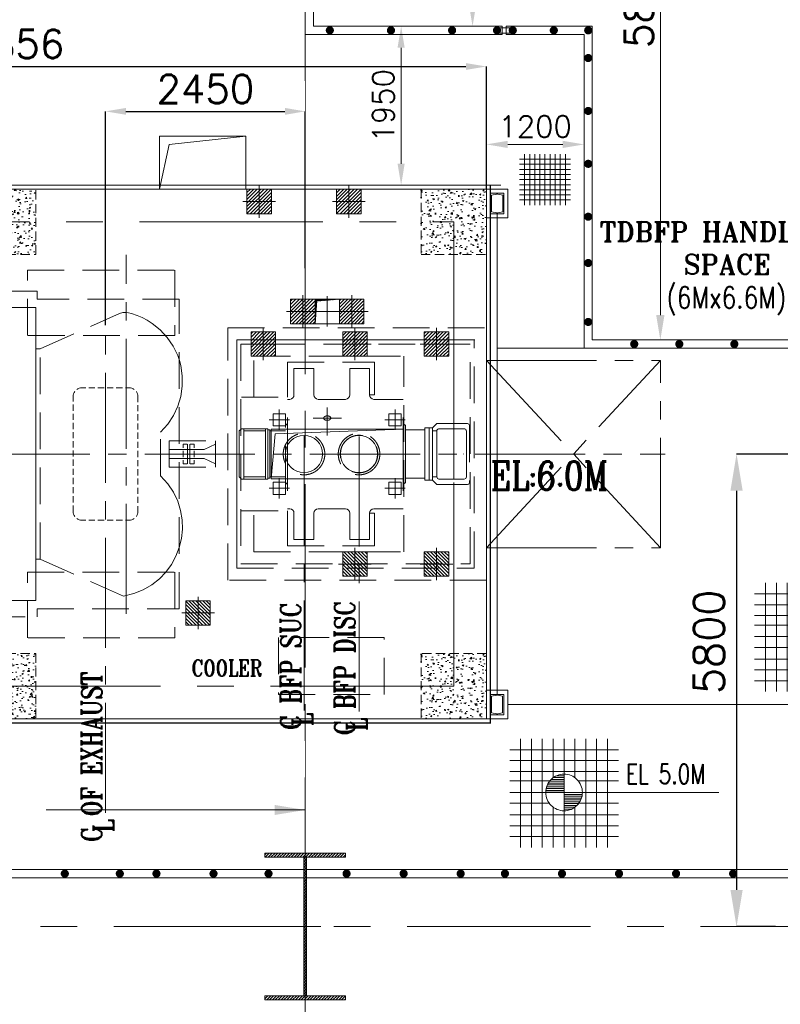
# Model space of a CAD drawing. Header units: inches. Extents: x 0 to 1545919, y -165762 to 23143738.
# Tile 109 of 131: x 106287 to 115619, y 168183 to 180268. Entities that reach past the tile are written whole.
import ezdxf

# ---------------------------------------------------------------- set-up
doc = ezdxf.new("R2010")
doc.units = ezdxf.units.IN
doc.header["$LTSCALE"] = 1800
doc.header["$MEASUREMENT"] = 0
for name, pattern in [('CENTER', [2, 1.25, -0.25, 0.25, -0.25]), ('CENTER2', [1.125, 0.75, -0.125, 0.125, -0.125]), ('HIDDEN', [0.375, 0.25, -0.125]), ('HIDDEN2', [0.1875, 0.125, -0.0625])]:
    doc.linetypes.add(name, pattern=pattern)
doc.layers.get('0').update_dxf_attribs({"color": 253, "lineweight": 5})
for name, color, linetype, lineweight in [('CEN', 8, 'CENTER', 18), ('COL', 1, 'Continuous', 18), ('CONCRETE', 145, 'Continuous', 18), ('DIM', 4, 'Continuous', 18), ('EP', 40, 'Continuous', 18), ('EQUIP', 8, 'HIDDEN', 9), ('GRID', 251, 'CENTER', 18), ('HATCH-1', 252, 'Continuous', 9), ('OPENING', 40, 'Continuous', 18), ('PIPE', 160, 'Continuous', 18), ('STEEL', 231, 'Continuous', 18), ('TEXT', 3, 'Continuous', 18)]:
    doc.layers.add(name, color=color, linetype=linetype, lineweight=lineweight)
doc.layers.add('HIDDEN', color=230, linetype='Continuous', lineweight=18, plot=False)
doc.layers.add('TDBFP_EP', color=40, linetype='Continuous', lineweight=18, plot=False)
doc.styles.add('ROMANC', font='ROMANC.SHX')
doc.styles.add('ROMANS', font='romans.shx')
doc.styles.add('ROMANT', font='romant')
doc.styles.get("Standard").update_dxf_attribs({"font": 'arial.ttf'})
doc.dimstyles.new('MAIN', dxfattribs={"dimtxt": 350, "dimasz": 250, "dimexe": 20, "dimexo": 20, "dimgap": 100, "dimtad": 1, "dimdec": 0, "dimzin": 0, "dimdsep": 46, "dimtxsty": 'ROMANS', "dimcen": 0.09, "dimclrd": 256, "dimclre": 9, "dimclrt": 256, "dimadec": 0, "dimazin": 0, "dimtfac": 1, "dimtdec": 0, "dimtofl": 0, "dimtmove": 0, "dimatfit": 3, "dimfxl": 0.18, "dimtolj": 1, "dimtzin": 0, "dimarcsym": 0})
doc.dimstyles.new('USER175', dxfattribs={"dimscale": 175, "dimtxt": 2, "dimasz": 1.75, "dimexe": 0, "dimexo": 0, "dimgap": 0.5, "dimtad": 1, "dimdec": 0, "dimzin": 0, "dimdsep": 46, "dimtxsty": 'ROMANS', "dimcen": 0, "dimclrd": 4, "dimclre": 4, "dimclrt": 4, "dimadec": 0, "dimazin": 0, "dimtfac": 0.09, "dimtdec": 0, "dimtix": 1, "dimtofl": 0, "dimtmove": 0, "dimatfit": 3, "dimfxl": 1, "dimtolj": 1, "dimtzin": 0, "dimarcsym": 0})
doc.dimstyles.new('User300', dxfattribs={"dimscale": 300, "dimtxt": 1.25, "dimasz": 1.5, "dimexe": 0, "dimexo": 0, "dimgap": 0.5, "dimtad": 1, "dimdec": 0, "dimzin": 0, "dimdsep": 46, "dimtxsty": 'ROMANS', "dimcen": 0, "dimclrd": 4, "dimclre": 4, "dimclrt": 4, "dimadec": 0, "dimazin": 0, "dimtfac": 0.09, "dimtdec": 0, "dimtix": 1, "dimtofl": 0, "dimtmove": 0, "dimatfit": 3, "dimfxl": 1, "dimtolj": 1, "dimtzin": 0, "dimarcsym": 0})
pattern_1 = [(50, (-223506.49, -154026.3), (179.315046, -15.68803), [18.75, -206.25]), (355, (-223506.49, -154026.3), (-34.68783, 188.04803), [15, -165]), (100.451444, (-223491.54, -154027.61), (144.62721, 172.36), [15.93505, -175.28553]), (46.1842, (-223506.49, -153976.3), (266.81033, -41.37982), [28.125, -309.375]), (96.63564, (-223484.25, -153979.75), (233.66549, 243.52965), [23.90259, -262.92844]), (351.18416, (-223506.5, -153976.3), (233.6655, 243.52965), [22.5, -247.5]), (21, (-223481.49, -153988.8), (149.22676, -100.65472), [18.75, -206.25]), (326, (-223481.49, -153988.8), (60.82883, 181.28751), [15, -165]), (71.451445, (-223469.05, -153997.2), (210.05559, 80.63279), [15.93505, -175.28553]), (37.5, (-223506.49, -154026.304), (3.039964, 83.223463), [0, -163, 0, -167.5, 0, -165.625]), (7.5, (-223506.49, -154026.3), (65.767384, 98.602928), [0, -95.5, 0, -159.25, 0, -63.125]), (327.5, (-223562.24, -154026.304), (133.455609, -5.638718), [0, -62.5, 0, -195, 0, -258.75]), (317.5, (-223587.24, -154026.3), (145.79654, 25.026246), [0, -81.25, 0, -129.5, 0, -183.75])]

# ---------------------------------------------------------------- blocks, each defined once
blk = doc.blocks.new('B-ROW COLUMN')
at = {"layer": 'COL'}
h = blk.add_hatch(dxfattribs=at)
h.set_pattern_fill('ANSI31', color=256, scale=200, style=0)
h.set_pattern_definition([(45, (155648.048, 63141.767), (-17.67767, 17.67767), [])])
h.paths.add_polyline_path([(171095, 85178), (172085, 85178), (172085, 85128), (171095, 85128)])
h.paths.add_polyline_path([(171574, 86878), (171606, 86878), (171606, 85178), (171574, 85178)])
h.paths.add_polyline_path([(171095, 86928), (172085, 86928), (172085, 86878), (171095, 86878)])
blk.add_line((171590, 85128), (171590, 86928))
at = {"layer": 'CEN'}
for p, q in [((171590, 85128), (171590, 86928)), ((171399, 86028), (171782, 86028))]:
    blk.add_line(p, q, dxfattribs=at)
at = {"layer": 'COL'}
for points in [[(171095, 86928), (172085, 86928), (172085, 86878), (171095, 86878)], [(171574, 86878), (171606, 86878), (171606, 85178), (171574, 85178)], [(171095, 85178), (172085, 85178), (172085, 85128), (171095, 85128)]]:
    blk.add_lwpolyline(points, close=True, dxfattribs=at)
blk = doc.blocks.new('*D740')
at = {"layer": 'DIM', "color": 4, "lineweight": -2, "transparency": 16777216}
for p, q in [((115874, 174937), (115082, 174937)), ((115082, 174487), (115082, 169587)), ((115561, 169137), (115082, 169137))]:
    blk.add_line(p, q, dxfattribs=at)
at = {"layer": 'DIM', "color": 4, "transparency": 16777216}
for points in [[(115007, 174487), (115157, 174487), (115082, 174937)], [(115007, 169587), (115157, 169587), (115082, 169137)]]:
    blk.add_solid(points, dxfattribs=at)
at = {"layer": 'DIM', "color": 4, "transparency": 16777216, "insert": (114744, 172632), "char_height": 375, "attachment_point": 5, "rotation": 90, "style": 'ROMANS'}
blk.add_mtext('\\A1;5800', dxfattribs=at)
blk = doc.blocks.new('mcb')
at = {"layer": 'STEEL'}
for p, q in [((-253835, 48828), (-253835, 48578)), ((-253835, 48828), (-253753, 48828)), ((-253753, 48828), (-253758, 48818)), ((-253671, 48828), (-253753, 48828)), ((-253753, 48828), (-253748, 48818)), ((-253671, 48828), (-253671, 48578)), ((-253758, 48818), (-253821, 48805)), ((-253821, 48805), (-253821, 48601)), ((-253748, 48818), (-253685, 48805)), ((-253685, 48805), (-253685, 48601)), ((-253758, 48588), (-253821, 48601)), ((-253753, 48578), (-253758, 48588)), ((-253753, 48578), (-253748, 48588)), ((-253748, 48588), (-253685, 48601)), ((-253835, 48578), (-253753, 48578)), ((-253671, 48578), (-253753, 48578))]:
    blk.add_line(p, q, dxfattribs=at)
blk.add_lwpolyline([(-253885, 48878), (-253621, 48878), (-253621, 48528), (-253885, 48528)], close=True, dxfattribs=at)
blk = doc.blocks.new('LEVEL')
at = {"flags": 128}
for points in [[(-533, 658), (-533, -676)], [(-400, 658), (-400, -676)], [(-267, 658), (-267, -676)], [(-267, 658), (-267, -676)], [(-133, 658), (-133, 181)], [(0, 658), (0, -676)], [(0, 658), (0, -676)], [(133, 658), (133, 181)], [(133, 658), (133, 181)], [(267, 658), (267, -676)], [(400, 658), (400, -676)], [(533, 658), (533, -676)], [(-667, 524), (667, 524)], [(-667, 391), (667, 391)], [(-667, 258), (667, 258)], [(0, 0), (0, 264)], [(-667, 142), (-174, 142)], [(-178, 137), (0, 137)], [(-158, 160), (0, 160)], [(-132, 182), (0, 182)], [(-93, 205), (0, 205)], [(174, 142), (667, 142)], [(-667, 0), (667, 0)], [(-265, 0), (0, 0)], [(-225, 2), (0, 2)], [(-224, 25), (0, 25)], [(-220, 47), (0, 47)], [(-214, 70), (0, 70)], [(-205, 92), (0, 92)], [(-194, 115), (0, 115)], [(1900, 0), (0, 0)], [(0, 0), (0, -261)], [(225, -2), (0, -2)], [(224, -25), (0, -25)], [(220, -47), (0, -47)], [(214, -70), (0, -70)], [(205, -92), (0, -92)], [(194, -115), (0, -115)], [(-667, -133), (-181, -133)], [(-133, -181), (-133, -676)], [(178, -137), (0, -137)], [(158, -160), (0, -160)], [(132, -182), (0, -182)], [(93, -205), (0, -205)], [(133, -181), (133, -676)], [(133, -181), (133, -676)], [(181, -133), (667, -133)], [(-667, -276), (667, -276)], [(-667, -409), (667, -409)], [(-667, -542), (667, -542)]]:
    blk.add_lwpolyline(points, dxfattribs=at)
for points in [[(0, 225, 0.414246), (-225, 0)], [(225, 0, 0.414258), (0, 225)], [(-225, 0, 0.414221), (0, -225)], [(0, -225, 0.414246), (225, 0)]]:
    blk.add_lwpolyline(points, format="xyb", dxfattribs=at)
at = {"flags": 4}
blk.add_attdef('LEVEL', (839, 107), '', height=300, dxfattribs=at)
blk = doc.blocks.new('*D668')
at = {"layer": 'DIM', "color": 4, "lineweight": -2, "transparency": 16777216}
for p, q in [((114869, 95078), (114869, 95628)), ((115132, 95628), (115807, 95628)), ((116070, 95386), (116070, 95628))]:
    blk.add_line(p, q, dxfattribs=at)
at = {"layer": 'DIM', "color": 4, "transparency": 16777216}
for points in [[(115132, 95672), (115132, 95584), (114869, 95628)], [(115807, 95672), (115807, 95584), (116070, 95628)]]:
    blk.add_solid(points, dxfattribs=at)
at = {"layer": 'DIM', "color": 4, "transparency": 16777216, "insert": (115469, 95847), "char_height": 262.5, "attachment_point": 5, "style": 'ROMANS'}
blk.add_mtext('\\A1;1200', dxfattribs=at)
blk = doc.blocks.new('*D663')
at = {"layer": 'DIM', "color": 4, "lineweight": -2, "transparency": 16777216}
for p, q in [((116820, 99028), (117004, 99028)), ((117004, 93534), (117004, 98721)), ((116820, 93228), (117004, 93228))]:
    blk.add_line(p, q, dxfattribs=at)
at = {"layer": 'DIM', "color": 4, "transparency": 16777216}
for points in [[(116953, 98721), (117055, 98721), (117004, 99028)], [(116953, 93534), (117055, 93534), (117004, 93228)]]:
    blk.add_solid(points, dxfattribs=at)
at = {"layer": 'DIM', "color": 4, "transparency": 16777216, "insert": (116742, 97411), "char_height": 350, "attachment_point": 5, "rotation": 90, "style": 'ROMANS'}
blk.add_mtext('\\A1;5800', dxfattribs=at)
blk = doc.blocks.new('*D664')
at = {"layer": 'DIM', "color": 4, "lineweight": -2, "transparency": 16777216}
for p, q in [((114815, 99028), (114700, 99028)), ((114700, 97384), (114700, 98721)), ((114815, 97078), (114700, 97078))]:
    blk.add_line(p, q, dxfattribs=at)
at = {"layer": 'DIM', "color": 4, "transparency": 16777216}
for points in [[(114649, 98721), (114751, 98721), (114700, 99028)], [(114649, 97384), (114751, 97384), (114700, 97078)]]:
    blk.add_solid(points, dxfattribs=at)
at = {"layer": 'DIM', "color": 4, "transparency": 16777216, "insert": (114437, 98053), "char_height": 350, "attachment_point": 5, "rotation": 90, "style": 'ROMANS'}
blk.add_mtext('\\A1;1950', dxfattribs=at)
blk = doc.blocks.new('*D665')
at = {"layer": 'DIM', "color": 4, "lineweight": -2, "transparency": 16777216}
for p, q in [((114005, 97078), (113824, 97078)), ((113824, 95390), (113824, 96815)), ((114005, 95128), (113824, 95128))]:
    blk.add_line(p, q, dxfattribs=at)
at = {"layer": 'DIM', "color": 4, "transparency": 16777216}
for points in [[(113780, 96815), (113867, 96815), (113824, 97078)], [(113780, 95390), (113867, 95390), (113824, 95128)]]:
    blk.add_solid(points, dxfattribs=at)
at = {"layer": 'DIM', "color": 4, "transparency": 16777216, "insert": (113605, 96103), "char_height": 262.5, "attachment_point": 5, "rotation": 90, "style": 'ROMANS'}
blk.add_mtext('\\A1;1950', dxfattribs=at)
blk = doc.blocks.new('A$C23835BA3')
at = {"layer": 'HATCH-1'}
h = blk.add_hatch(dxfattribs=at)
h.set_pattern_fill('AR-CONC', color=256, scale=25, style=0)
h.set_pattern_definition([(50, (-93512.75, -100102.27), (179.31505, -15.68803), [18.75, -206.25]), (355, (-93512.75, -100102.27), (-34.68783, 188.04803), [15, -165]), (100.4514, (-93497.81, -100103.58), (144.62735, 172.35989), [15.93505, -175.28553]), (46.1842, (-93512.75, -100052.27), (266.81026, -41.37975), [28.125, -309.375]), (96.6356, (-93490.52, -100055.72), (233.6657, 243.52947), [23.90257, -262.92825]), (351.1842, (-93512.75, -100052.27), (233.6655, 243.52965), [22.5, -247.5]), (21, (-93487.75, -100064.77), (149.22676, -100.65472), [18.75, -206.25]), (326, (-93487.75, -100064.77), (60.82883, 181.2875), [15, -165]), (71.4514, (-93475.32, -100073.16), (210.05566, 80.63262), [15.93505, -175.28553]), (37.5, (-93512.75, -100102.27), (3.039964, 83.223463), [0, -163, 0, -167.5, 0, -165.625]), (7.5, (-93512.75, -100102.27), (65.767384, 98.60293), [0, -95.5, 0, -159.25, 0, -63.125]), (327.5, (-93568.5, -100102.27), (133.45561, -5.638718), [0, -62.5, 0, -195, 0, -258.75]), (317.5, (-93593.5, -100102.27), (145.79654, 25.02625), [0, -81.25, 0, -129.5, 0, -183.75])])
h.paths.add_polyline_path([(-4928, 3250), (-5728, 3250), (-5728, 2450), (-4928, 2450)])
h = blk.add_hatch(dxfattribs=at)
h.set_pattern_fill('AR-CONC', color=256, scale=25, style=0)
h.set_pattern_definition(pattern_1)
h.paths.add_polyline_path([(-600, 2450), (600, 2450), (600, 3250), (-600, 3250)])
h = blk.add_hatch(dxfattribs=at)
h.set_pattern_fill('AR-CONC', color=256, scale=25, style=0)
h.set_pattern_definition([(50, (-82456.75, -100102.27), (179.31505, -15.68803), [18.75, -206.25]), (355, (-82456.75, -100102.27), (-34.68783, 188.04803), [15, -165]), (100.4514, (-82441.81, -100103.58), (144.62735, 172.35989), [15.93505, -175.28553]), (46.1842, (-82456.75, -100052.27), (266.81026, -41.37975), [28.125, -309.375]), (96.6356, (-82434.52, -100055.72), (233.6657, 243.52947), [23.90257, -262.92825]), (351.1842, (-82456.75, -100052.27), (233.6655, 243.52965), [22.5, -247.5]), (21, (-82431.75, -100064.77), (149.22676, -100.65472), [18.75, -206.25]), (326, (-82431.75, -100064.77), (60.82883, 181.2875), [15, -165]), (71.4514, (-82419.32, -100073.16), (210.05566, 80.63262), [15.93505, -175.28553]), (37.5, (-82456.75, -100102.27), (3.039964, 83.223463), [0, -163, 0, -167.5, 0, -165.625]), (7.5, (-82456.75, -100102.27), (65.767384, 98.60293), [0, -95.5, 0, -159.25, 0, -63.125]), (327.5, (-82512.5, -100102.27), (133.45561, -5.638718), [0, -62.5, 0, -195, 0, -258.75]), (317.5, (-82537.5, -100102.27), (145.79654, 25.02625), [0, -81.25, 0, -129.5, 0, -183.75])])
h.paths.add_polyline_path([(6128, 3250), (5328, 3250), (5328, 2450), (6128, 2450)])
h = blk.add_hatch(dxfattribs=at)
h.set_pattern_fill('AR-CONC', color=256, scale=25, style=0)
h.set_pattern_definition([(50, (-93512.75, -105802.27), (179.31505, -15.68803), [18.75, -206.25]), (355, (-93512.75, -105802.27), (-34.68783, 188.04803), [15, -165]), (100.4514, (-93497.81, -105803.58), (144.62735, 172.35989), [15.93505, -175.28553]), (46.1842, (-93512.75, -105752.27), (266.81026, -41.37975), [28.125, -309.375]), (96.6356, (-93490.52, -105755.72), (233.6657, 243.52947), [23.90257, -262.92825]), (351.1842, (-93512.75, -105752.27), (233.6655, 243.52965), [22.5, -247.5]), (21, (-93487.75, -105764.77), (149.22676, -100.65472), [18.75, -206.25]), (326, (-93487.75, -105764.77), (60.82883, 181.2875), [15, -165]), (71.4514, (-93475.32, -105773.16), (210.05566, 80.63262), [15.93505, -175.28553]), (37.5, (-93512.75, -105802.27), (3.039964, 83.223463), [0, -163, 0, -167.5, 0, -165.625]), (7.5, (-93512.75, -105802.27), (65.767384, 98.60293), [0, -95.5, 0, -159.25, 0, -63.125]), (327.5, (-93568.5, -105802.27), (133.45561, -5.638718), [0, -62.5, 0, -195, 0, -258.75]), (317.5, (-93593.5, -105802.27), (145.79654, 25.02625), [0, -81.25, 0, -129.5, 0, -183.75])])
h.paths.add_polyline_path([(-4928, -2450), (-5728, -2450), (-5728, -3250), (-4928, -3250)])
h = blk.add_hatch(dxfattribs=at)
h.set_pattern_fill('AR-CONC', color=256, scale=25, style=0)
h.set_pattern_definition(pattern_1)
h.paths.add_polyline_path([(-600, -2450), (600, -2450), (600, -3250), (-600, -3250)])
h = blk.add_hatch(dxfattribs=at)
h.set_pattern_fill('AR-CONC', color=256, scale=25, style=0)
h.set_pattern_definition([(50, (-82456.75, -105802.27), (179.31505, -15.68803), [18.75, -206.25]), (355, (-82456.75, -105802.27), (-34.68783, 188.04803), [15, -165]), (100.4514, (-82441.81, -105803.58), (144.62735, 172.35989), [15.93505, -175.28553]), (46.1842, (-82456.75, -105752.27), (266.81026, -41.37975), [28.125, -309.375]), (96.6356, (-82434.52, -105755.72), (233.6657, 243.52947), [23.90257, -262.92825]), (351.1842, (-82456.75, -105752.27), (233.6655, 243.52965), [22.5, -247.5]), (21, (-82431.75, -105764.77), (149.22676, -100.65472), [18.75, -206.25]), (326, (-82431.75, -105764.77), (60.82883, 181.2875), [15, -165]), (71.4514, (-82419.32, -105773.16), (210.05566, 80.63262), [15.93505, -175.28553]), (37.5, (-82456.75, -105802.27), (3.039964, 83.223463), [0, -163, 0, -167.5, 0, -165.625]), (7.5, (-82456.75, -105802.27), (65.767384, 98.60293), [0, -95.5, 0, -159.25, 0, -63.125]), (327.5, (-82512.5, -105802.27), (133.45561, -5.638718), [0, -62.5, 0, -195, 0, -258.75]), (317.5, (-82537.5, -105802.27), (145.79654, 25.02625), [0, -81.25, 0, -129.5, 0, -183.75])])
h.paths.add_polyline_path([(6128, -2450), (5328, -2450), (5328, -3250), (6128, -3250)])
at = {"layer": 'CEN'}
for p, q in [((-5328, 2850), (5728, 2850)), ((-5328, -2850), (-5328, 2850)), ((0, -2850), (0, 2850)), ((5728, 2850), (5728, -2850)), ((5728, 2350), (5728, -2350)), ((5728, -2850), (-5328, -2850))]:
    blk.add_line(p, q, dxfattribs=at)
at = {"layer": 'CONCRETE'}
blk.add_lwpolyline([(-5728, 3250), (6128, 3250), (6128, -3250), (-5728, -3250)], close=True, dxfattribs=at)
at = {"layer": 'CONCRETE', "linetype": 'HIDDEN2', "ltscale": 0.5}
for points in [[(-4928, 3250), (-5728, 3250), (-5728, 2450), (-4928, 2450)], [(-600, 2450), (600, 2450), (600, 3250), (-600, 3250)], [(6128, 3250), (5328, 3250), (5328, 2450), (6128, 2450)], [(-4928, -2450), (-5728, -2450), (-5728, -3250), (-4928, -3250)], [(-600, -2450), (600, -2450), (600, -3250), (-600, -3250)], [(6128, -2450), (5328, -2450), (5328, -3250), (6128, -3250)]]:
    blk.add_lwpolyline(points, close=True, dxfattribs=at)
blk = doc.blocks.new('OPENING')
at = {"layer": 'OPENING'}
h = blk.add_hatch(dxfattribs=at)
h.set_pattern_fill('ANSI31', color=8, scale=0.1, style=0)
h.set_pattern_definition([(45, (-0.05, 0.05), (-0.00883883, 0.00883883), [])])
h.paths.add_polyline_path([(0.5, 0.5), (-0.5, 0.5), (-0.5, -0.5), (-0.432, 0.429)])
at = {"layer": 'CEN', "color": 8}
for p, q in [((0, 0.62), (0, -0.62)), ((-0.609, 0), (0.609, 0))]:
    blk.add_line(p, q, dxfattribs=at)
at = {"layer": 'OPENING', "color": 8}
for p, q in [((-0.432, 0.429), (0.5, 0.5)), ((-0.5, -0.5), (-0.432, 0.429))]:
    blk.add_line(p, q, dxfattribs=at)
blk.add_lwpolyline([(-0.5, -0.5), (0.5, -0.5), (0.5, 0.5), (-0.5, 0.5)], close=True, dxfattribs=at)
blk = doc.blocks.new('PLATEU')
at = {"layer": 'EP'}
h = blk.add_hatch(dxfattribs=at)
h.set_pattern_fill('ANSI31', color=256, scale=0.8, style=0)
h.paths.add_polyline_path([(-0.5, -0.5), (0.5, -0.5), (0.5, 0.5), (-0.5, 0.5)])
at = {"layer": 'CEN'}
for p, q in [((0, 0.664), (0, -0.664)), ((-0.668, 0), (0.668, 0))]:
    blk.add_line(p, q, dxfattribs=at)
at = {"layer": 'EP'}
blk.add_lwpolyline([(-0.5, -0.5), (0.5, -0.5), (0.5, 0.5), (-0.5, 0.5)], close=True, dxfattribs=at)
blk = doc.blocks.new('A$C497815BE')
at = {"layer": 'OPENING'}
for p, xscale, yscale, zscale in [((-8369, 1886), 800, 800, 800), ((285, 1750), 300, 300, 300), ((-8369, -1739), 800, 800, 800)]:
    blk.add_blockref('OPENING', p, dxfattribs=dict(at, xscale=xscale, yscale=yscale, zscale=zscale))
at = {"layer": 'OPENING', "xscale": 500, "yscale": 350}
blk.add_blockref('OPENING', (-7229, -1609), dxfattribs=at)
at = {"layer": 'TDBFP_EP', "xscale": 300, "yscale": 300, "zscale": 300}
for p in [(-550, 3100), (550, 3100), (-7243, 2450), (-6143, 2450), (-9019, 1886), (-7719, 1886), (-5080, 1900), (-15, 1750), (585, 1750), (-500, 1350), (625, 1350), (1625, 1350), (-5080, 925)]:
    blk.add_blockref('PLATEU', p, dxfattribs=at)
at = {"layer": 'TDBFP_EP', "xscale": 800, "yscale": 300}
for p in [(-7569, 581), (-8369, -1089), (-8369, -2389)]:
    blk.add_blockref('PLATEU', p, dxfattribs=at)
at = {"layer": 'TDBFP_EP', "xscale": -300, "yscale": 300, "zscale": 300, "rotation": 180}
for p in [(-5080, -925), (625, -1350), (1625, -1350), (-5080, -1900), (-1300, -1950), (-7243, -2450), (-6143, -2450)]:
    blk.add_blockref('PLATEU', p, dxfattribs=at)
blk = doc.blocks.new('A$C36B70FC7')
blk.add_lwpolyline([(-5580, 17550), (-4280, 17550), (-4280, 18250), (-5580, 18250)], close=True)
at = {"style": 'ROMANT', "width": 0.8}
blk.add_text('COOLER', height=200, dxfattribs=at).set_placement((-6644, 17772))
blk = doc.blocks.new('*D751')
at = {"layer": 'DIM', "color": 9, "lineweight": -2, "transparency": 16777216}
for p, q in [((107340, 176520), (107340, 179143)), ((109790, 177220), (109790, 179143))]:
    blk.add_line(p, q, dxfattribs=at)
at = {"layer": 'DIM', "lineweight": -2, "transparency": 16777216}
blk.add_line((107590, 179143), (109540, 179143), dxfattribs=at)
at = {"layer": 'DIM', "transparency": 16777216}
for points in [[(107590, 179185), (107590, 179101), (107340, 179143)], [(109540, 179185), (109540, 179101), (109790, 179143)]]:
    blk.add_solid(points, dxfattribs=at)
at = {"layer": 'DIM', "transparency": 16777216, "insert": (108565, 179418), "char_height": 350, "attachment_point": 5, "style": 'ROMANS'}
blk.add_mtext('\\A1;2450', dxfattribs=at)
blk = doc.blocks.new('*D752')
at = {"layer": 'DIM', "color": 9, "lineweight": -2, "transparency": 16777216}
for p, q in [((100156, 178187), (100156, 179694)), ((112012, 178187), (112012, 179694))]:
    blk.add_line(p, q, dxfattribs=at)
at = {"layer": 'DIM', "lineweight": -2, "transparency": 16777216}
blk.add_line((100406, 179694), (111762, 179694), dxfattribs=at)
at = {"layer": 'DIM', "transparency": 16777216}
for points in [[(100406, 179735), (100406, 179652), (100156, 179694)], [(111762, 179735), (111762, 179652), (112012, 179694)]]:
    blk.add_solid(points, dxfattribs=at)
at = {"layer": 'DIM', "transparency": 16777216, "insert": (106084, 179969), "char_height": 350, "attachment_point": 5, "style": 'ROMANS'}
blk.add_mtext('\\A1;11856', dxfattribs=at)
blk = doc.blocks.new('TDBFP (1x50%)')
for p, q in [((-3236, 1290), (-2262, 1726)), ((-2224, 1737), (-2262, 1726)), ((-2189, 1739), (-2224, 1737)), ((-2155, 1734), (-2189, 1739)), ((-2115, 1723), (-2155, 1734)), ((-2049, 1702), (-2115, 1723)), ((-1985, 1674), (-2049, 1702)), ((-1924, 1642), (-1985, 1674)), ((-1864, 1604), (-1924, 1642)), ((-1764, 1524), (-1864, 1604)), ((-1679, 1430), (-1764, 1524)), ((-1607, 1326), (-1679, 1430)), ((-825, -1400), (-825, 1401)), ((-818, 1401), (2094, 1401)), ((-3236, 1290), (-3290, 1290)), ((-3236, -1289), (-3236, 1290)), ((-1550, 1210), (-1607, 1326)), ((-1529, 1148), (-1550, 1210)), ((-1513, 1086), (-1529, 1148)), ((-617, 699), (-617, 1200)), ((-617, 1200), (1225, 1200)), ((-203, 1128), (863, 1128)), ((-203, 699), (-203, 1128)), ((863, 1128), (863, 726)), ((1225, -1200), (1225, 1200)), ((-1494, 959), (-1513, 1086)), ((-123, 726), (-123, 1048)), ((-123, 1048), (120, 1048)), ((120, 726), (120, 1048)), ((561, 726), (561, 1048)), ((561, 1048), (803, 1048)), ((803, 726), (803, 1048)), ((-1494, 832), (-1494, 959)), ((-2828, 739), (-2832, 723)), ((-2821, 755), (-2828, 739)), ((-2813, 768), (-2821, 755)), ((-2774, 802), (-2786, 794)), ((-2758, 808), (-2774, 802)), ((-2742, 812), (-2758, 808)), ((-2726, 813), (-2742, 812)), ((-2726, 813), (-2679, 813)), ((-2642, 813), (-2566, 813)), ((-2529, 813), (-2454, 813)), ((-2416, 813), (-2342, 813)), ((-2304, 813), (-2229, 813)), ((-2191, 813), (-2146, 813)), ((-2128, 812), (-2146, 813)), ((-2112, 808), (-2128, 812)), ((-2096, 802), (-2112, 808)), ((-2084, 794), (-2096, 802)), ((-2050, 755), (-2057, 768)), ((-2044, 739), (-2050, 755)), ((-2039, 723), (-2044, 739)), ((-1511, 708), (-1494, 832)), ((-126, 706), (-123, 726)), ((120, 726), (124, 706)), ((557, 706), (561, 726)), ((803, 726), (863, 726)), ((803, 726), (807, 706)), ((-2832, 723), (-2832, 706)), ((-2832, 719), (-2832, 644)), ((-2832, 607), (-2832, 532)), ((-2038, 706), (-2039, 723)), ((-2038, 706), (-2038, 637)), ((-1547, 587), (-1511, 708)), ((-767, 699), (-203, 699)), ((-203, 671), (-175, 671)), ((-203, 0), (-203, 671)), ((-175, 671), (-155, 677)), ((-155, 677), (-138, 688)), ((-138, 688), (-126, 706)), ((124, 706), (135, 688)), ((135, 688), (152, 677)), ((152, 677), (174, 671)), ((174, 671), (508, 671)), ((508, 671), (529, 677)), ((529, 677), (546, 688)), ((546, 688), (557, 706)), ((807, 706), (818, 688)), ((818, 688), (835, 677)), ((835, 677), (856, 671)), ((856, 671), (1216, 671)), ((1216, 0), (1216, 671)), ((-2038, 601), (-2038, 525)), ((-1601, 473), (-1547, 587)), ((-1759, 269), (-1672, 366)), ((-1672, 366), (-1601, 473)), ((-229, 350), (-203, 376)), ((1244, 350), (1216, 376)), ((1630, 376), (1576, 323)), ((1630, 376), (2005, 376)), ((2024, 368), (2005, 376)), ((2032, 350), (2024, 368)), ((-794, 283), (-767, 309)), ((-794, 0), (-794, 283)), ((-767, 309), (-444, 309)), ((-740, 0), (-740, 309)), ((-471, 283), (-740, 283)), ((-471, 0), (-471, 309)), ((-444, 0), (-444, 309)), ((-444, 296), (-418, 296)), ((-418, 0), (-418, 296)), ((-229, 283), (-418, 283)), ((-229, -348), (-229, 350)), ((1244, 0), (1244, 350)), ((1244, 296), (1482, 296)), ((1576, 323), (1482, 323)), ((1482, 0), (1482, 323)), ((1537, 0), (1537, 323)), ((1576, 0), (1576, 323)), ((1630, 283), (1576, 283)), ((1631, 291), (1630, 283)), ((1630, 0), (1630, 283)), ((1635, 299), (1631, 291)), ((1641, 305), (1635, 299)), ((1649, 308), (1641, 305)), ((1656, 309), (1649, 308)), ((1656, 309), (1965, 309)), ((1973, 308), (1965, 309)), ((1981, 305), (1973, 308)), ((1987, 299), (1981, 305)), ((1991, 291), (1987, 299)), ((1992, 283), (1991, 291)), ((1992, 0), (1992, 283)), ((2032, 350), (2032, -348)), ((-794, 0), (-794, -281)), ((-740, 0), (-740, -309)), ((-471, 0), (-471, -309)), ((-444, 0), (-444, -309)), ((-418, 0), (-418, -295)), ((1244, 0), (1244, -348)), ((1482, 0), (1482, -322)), ((1537, 0), (1537, -322)), ((1576, 0), (1576, -322)), ((1630, 0), (1630, -281)), ((1956, 0), (1956, 1)), ((1992, 0), (1992, -281)), ((-794, -281), (-767, -309)), ((-767, -309), (-444, -309)), ((-471, -281), (-740, -281)), ((-444, -295), (-418, -295)), ((-229, -281), (-418, -281)), ((-229, -348), (-203, -376)), ((1244, -348), (1216, -376)), ((1244, -295), (1482, -295)), ((1576, -322), (1482, -322)), ((1630, -281), (1576, -281)), ((1630, -376), (1576, -322)), ((1630, -281), (1638, -301)), ((1638, -301), (1656, -309)), ((1656, -309), (1965, -309)), ((1965, -309), (1984, -301)), ((1984, -301), (1992, -281)), ((2024, -368), (2032, -348)), ((-2832, -406), (-2832, -480)), ((-2038, -413), (-2038, -487)), ((1630, -376), (2005, -376)), ((2005, -376), (2024, -368)), ((-2832, -519), (-2832, -593)), ((-2038, -525), (-2038, -599)), ((-2832, -632), (-2832, -706)), ((-2832, -706), (-2832, -722)), ((-2832, -722), (-2828, -738)), ((-2044, -738), (-2039, -722)), ((-2039, -722), (-2038, -706)), ((-2038, -638), (-2038, -706)), ((-767, -698), (-203, -698)), ((-617, -1200), (-617, -698)), ((-203, -671), (-175, -671)), ((-203, -698), (-203, -1127)), ((-155, -675), (-175, -671)), ((-138, -687), (-155, -675)), ((-126, -704), (-138, -687)), ((-123, -724), (-126, -704)), ((-123, -724), (-123, -1047)), ((124, -704), (120, -724)), ((120, -724), (120, -1047)), ((136, -687), (124, -704)), ((152, -675), (136, -687)), ((174, -671), (152, -675)), ((174, -671), (508, -671)), ((528, -675), (508, -671)), ((545, -687), (528, -675)), ((557, -704), (545, -687)), ((561, -724), (557, -704)), ((561, -724), (561, -1047)), ((807, -704), (803, -724)), ((803, -724), (863, -724)), ((803, -724), (803, -1047)), ((818, -687), (807, -704)), ((836, -675), (818, -687)), ((856, -671), (836, -675)), ((856, -671), (1216, -671)), ((863, -724), (863, -1127)), ((-2828, -738), (-2821, -754)), ((-2821, -754), (-2813, -767)), ((-2786, -793), (-2774, -801)), ((-2774, -801), (-2758, -807)), ((-2758, -807), (-2742, -812)), ((-2742, -812), (-2726, -812)), ((-2726, -812), (-2679, -812)), ((-2642, -812), (-2566, -812)), ((-2529, -812), (-2454, -812)), ((-2416, -812), (-2342, -812)), ((-2304, -812), (-2229, -812)), ((-2191, -812), (-2146, -812)), ((-2146, -812), (-2128, -812)), ((-2128, -812), (-2112, -807)), ((-2112, -807), (-2096, -801)), ((-2096, -801), (-2084, -793)), ((-2057, -767), (-2050, -754)), ((-2050, -754), (-2044, -738)), ((-123, -1047), (120, -1047)), ((561, -1047), (803, -1047)), ((-617, -1200), (1225, -1200)), ((-203, -1127), (863, -1127)), ((-825, -1400), (2087, -1400))]:
    blk.add_line(p, q)
for points in [[(-3392, 2255), (-1586, 2255), (-1586, 1453), (-3392, 1453)], [(-3275, 1900), (-3275, 2000), (-4548, 2000), (-4548, 720), (-4768, 500), (-4768, -500), (-4548, -720), (-4548, -2000), (-3275, -2000), (-3275, -1900), (-1530, -1900), (-1530, 1900)], [(-3290, -1799), (-4492, -1799), (-4492, 1800), (-3290, 1800)], [(-3290, 1800), (-4439, 1800), (-4439, -1799), (-3290, -1799)], [(-935, 1550), (2237, 1550), (2237, -1550), (-935, -1550)], [(-825, -1400), (2087, -1400), (2087, 1401), (-825, 1401)], [(2037, 1350), (-775, 1350), (-775, -1349), (2037, -1349)], [(-3392, -1452), (-1586, -1452), (-1586, -2255), (-3392, -2255)]]:
    blk.add_lwpolyline(points, close=True)
for points in [[(-2832, 494), (-2832, 419)], [(-2038, 488), (-2038, 413)], [(-2832, 382), (-2832, 307)], [(-2038, 376), (-2038, 301)], [(-2832, 269), (-2832, 195)], [(-2038, 263), (-2038, 188)], [(-1759, -268), (-1759, 269)], [(-2832, 157), (-2832, 82)], [(-2038, 151), (-2038, 76)], [(-1653, 162), (-1086, 162)], [(-1653, -161), (-1086, -161), (-1086, 162)], [(-1653, -161), (-1653, 162)], [(-1483, 122), (-1435, 122)], [(-1483, 76), (-1483, 122)], [(-1429, 122), (-1429, -120)], [(-1402, 122), (-1402, -120)], [(-1397, 122), (-1349, 122)], [(-1349, 76), (-1349, 122)], [(-2832, 44), (-2832, -31)], [(-2038, 38), (-2038, -37)], [(-1653, 54), (-1229, 54)], [(-1483, -37), (-1483, 38)], [(-1349, -37), (-1349, 38)], [(-1227, 54), (-1086, 121)], [(-203, 0), (-203, -671)], [(1216, 0), (1216, -671)], [(-2832, -69), (-2832, -143)], [(-2038, -75), (-2038, -150)], [(-1653, -53), (-1227, -53)], [(-1483, -120), (-1483, -75)], [(-1483, -120), (-1435, -120)], [(-1397, -120), (-1349, -120)], [(-1349, -120), (-1349, -75)], [(-1227, -53), (-1086, -120)], [(-2832, -181), (-2832, -256)], [(-2038, -187), (-2038, -262)], [(-2832, -294), (-2832, -368)], [(-2216, -1745), (-2089, -1713), (-1973, -1667), (-1868, -1606), (-1775, -1533), (-1694, -1449), (-1627, -1356), (-1571, -1255), (-1531, -1148), (-1504, -1037), (-1492, -923), (-1495, -807), (-1514, -692), (-1550, -579), (-1602, -470), (-1672, -365), (-1759, -268)], [(-2038, -300), (-2038, -374)], [(-3290, -1289), (-3236, -1289)], [(-3236, -1289), (-2216, -1745)]]:
    blk.add_lwpolyline(points)
for centre in [(0, 0), (675, 0)]:
    blk.add_circle(centre, 255)
blk.add_ellipse((285, 441), major_axis=(-44.5, 0), ratio=0.616763)
at = {"layer": 'CEN', "linetype": 'CENTER2'}
for p, q in [((-2435, -4404), (-2435, 2443)), ((-2183, -1961), (-2183, 2443)), ((2237, 1150), (4375, 1150)), ((2237, -1150), (4375, 1150)), ((2237, 1150), (4375, -1150)), ((4375, -1150), (4375, 1150)), ((285, 227), (285, 572)), ((458, 441), (112, 441)), ((0, -3149), (0, 348)), ((675, -3160), (675, 348)), ((-6002, 0), (4431, 0)), ((2237, -1150), (4375, -1150))]:
    blk.add_line(p, q, dxfattribs=at)
at = {"layer": 'EQUIP'}
blk.add_circle((675, 0), 230, dxfattribs=at)
at = {"layer": 'HIDDEN'}
for p, q in [((-303, 295), (-303, 545)), ((1117, 295), (1117, 545)), ((-178, 420), (-428, 420)), ((1242, 420), (992, 420)), ((-403, -305), (-352, 248)), ((-352, 248), (1217, 305)), ((-303, -545), (-303, -295)), ((1117, -545), (1117, -295)), ((-178, -420), (-428, -420)), ((1242, -420), (992, -420))]:
    blk.add_line(p, q, dxfattribs=at)
for points in [[(-378, 495), (-228, 495), (-228, 345), (-378, 345)], [(1042, 495), (1192, 495), (1192, 345), (1042, 345)], [(-403, -305), (1217, -305), (1217, 305), (-403, 305)], [(-378, -495), (-228, -495), (-228, -345), (-378, -345)], [(1042, -495), (1192, -495), (1192, -345), (1042, -345)]]:
    blk.add_lwpolyline(points, close=True, dxfattribs=at)
at = {"layer": 'PIPE'}
for centre in [(0, 0), (675, 0)]:
    blk.add_circle(centre, 228, dxfattribs=at)
at = {"layer": 'TEXT', "style": 'ROMANT', "width": 0.8}
for s, p in [('C BFP SUC', (-38, -3385)), ('C BFP DISC', (623, -3450)), (' C OF EXHAUST', (-2480, -4899)), ('L', (107, -3339)), ('L', (774, -3399)), ('L', (-2333, -4644))]:
    blk.add_text(s, height=250, rotation=90, dxfattribs=at).set_placement(p)
blk = doc.blocks.new('TDBFP PLATFORM')
at = {"layer": 'DIM', "color": 7, "const_width": 10}
for points in [[(112647.2, 98227.6), (112647.2, 95127.6)], [(112647.2, 86927.6), (112647.2, 88527.6)], [(112631.2, 86727.6), (101663.2, 86727.6)]]:
    blk.add_lwpolyline(points, dxfattribs=at)
at = {"layer": 'STEEL'}
for p, q in [((112747.2, 98227.6), (112747.2, 97077.6)), ((112647.2, 98127.6), (112647.2, 96977.6)), ((112747.2, 97077.6), (115063.2, 97077.6)), ((115063.2, 96977.6), (115063.2, 97077.6)), ((115113.2, 96977.6), (115113.2, 97077.6)), ((116169.5, 93227.6), (116169.5, 97077.6)), ((112647.2, 96977.6), (115063.2, 96977.6)), ((116069.5, 93127.6), (116069.5, 96977.6)), ((114869.4, 95077.6), (114869.4, 94827.6)), ((115001.4, 94777.6), (115001.4, 88877.6)), ((119624.9, 93227.6), (116169.5, 93227.6)), ((120792.9, 93127.6), (115001.5, 93127.6)), ((119724.9, 93127.6), (116069.5, 93127.6)), ((115133.5, 88752.6), (120661.1, 88752.6)), ((112631.2, 86727.6), (101663.2, 86727.6)), ((123131.2, 86727.6), (112663.2, 86727.6)), ((112631.2, 86627.6), (101663.2, 86627.6)), ((123131.2, 86627.6), (112663.2, 86627.6))]:
    blk.add_line(p, q, dxfattribs=at)
at = {"layer": 'STEEL', "const_width": 50}
for points in [[(112973.9, 97027.6, 1), (112923.9, 97027.6, 1)], [(113723.9, 97027.6, 1), (113673.9, 97027.6, 1)], [(114473.9, 97027.6, 1), (114423.9, 97027.6, 1)], [(115025.1, 97027.6, 1), (114975.1, 97027.6, 1)], [(115218.5, 97027.6, 1), (115168.5, 97027.6, 1)], [(115721.9, 97027.6, 1), (115671.9, 97027.6, 1)], [(116144.2, 97027.6, 1), (116094.2, 97027.6, 1)], [(116144.2, 96688.3, 1), (116094.2, 96688.3, 1)], [(116144.2, 96039.1, 1), (116094.2, 96039.1, 1)], [(116144.2, 95389.8, 1), (116094.2, 95389.8, 1)], [(116144.2, 94740.6, 1), (116094.2, 94740.6, 1)], [(116144.2, 94172.3, 1), (116094.2, 94172.3, 1)], [(116144.2, 93449, 1), (116094.2, 93449, 1)], [(116658.7, 93177.6, -1), (116708.7, 93177.6, -1)], [(117211.8, 93177.6, -1), (117261.8, 93177.6, -1)], [(117887.2, 93177.6, -1), (117937.2, 93177.6, -1)], [(109672.2, 86677.6, -1), (109722.2, 86677.6, -1)], [(110347.2, 86677.6, -1), (110397.2, 86677.6, -1)], [(110796.6, 86677.6, -1), (110846.6, 86677.6, -1)], [(111496.6, 86677.6, -1), (111546.6, 86677.6, -1)], [(112171.6, 86677.6, -1), (112221.6, 86677.6, -1)], [(113129.3, 86677.6, -1), (113179.3, 86677.6, -1)], [(113829.3, 86677.6, -1), (113879.3, 86677.6, -1)], [(114529.3, 86677.6, -1), (114579.3, 86677.6, -1)], [(115072.2, 86677.6, -1), (115122.2, 86677.6, -1)], [(115772.2, 86677.6, -1), (115822.2, 86677.6, -1)], [(116472.2, 86677.6, -1), (116522.2, 86677.6, -1)], [(117172.2, 86677.6, -1), (117222.2, 86677.6, -1)], [(117872.2, 86677.6, -1), (117922.2, 86677.6, -1)]]:
    blk.add_lwpolyline(points, format="xyb", close=True, dxfattribs=at)
at = {"layer": 'STEEL'}
blk.add_lwpolyline([(115025.1, 97057.8), (115160.2, 97057.8), (115160.2, 96994.7), (115025.1, 96994.7)], close=True, dxfattribs=at)
for points in [[(115113.2, 97077.6), (116169.5, 97077.6)], [(115113.2, 96977.6), (116069.5, 96977.6)]]:
    blk.add_lwpolyline(points, dxfattribs=at)
at = {"layer": 'STEEL', "xscale": -1}
blk.add_blockref('mcb', (-138751.5, 46199.6), dxfattribs=at)
at = {"layer": 'STEEL'}
ref = blk.add_blockref('LEVEL', (118828.1, 89587.1), dxfattribs=at)
ref.add_attrib('LEVEL', 'EL 5.0M', (119589.5, 89694.2), dxfattribs={"layer": '0', "color": 3, "height": 240, "style": 'ROMANS', "width": 0.75, "flags": 4})
blk.add_blockref('mcb', (368754.2, 40049.6), dxfattribs=at)
ref = blk.add_blockref('LEVEL', (115822.4, 87674.1), dxfattribs=at)
ref.add_attrib('LEVEL', 'EL 5.0M', (116583.7, 87781.2), dxfattribs={"layer": '0', "color": 3, "height": 240, "style": 'ROMANS', "width": 0.75, "flags": 4})
at = {"layer": 'DIM'}
dim = blk.add_linear_dim(base=(114699.5, 99027.6), p1=(114815.2, 97077.6), p2=(114815.2, 99027.6), angle=90, dimstyle='USER175', dxfattribs=at)
dim.commit()
dim.dimension.update_dxf_attribs({"geometry": '*D664', "text_midpoint": (114437, 98052.6)})
dim = blk.add_linear_dim(base=(117004, 99027.6), p1=(116820.1, 93227.6), p2=(116820.1, 99027.6), angle=90, dimstyle='USER175', dxfattribs=at)
dim.commit()
dim.dimension.update_dxf_attribs({"geometry": '*D663', "text_midpoint": (117004, 97411), "dimtype": 128})
dim = blk.add_linear_dim(base=(113823.5, 97077.6), p1=(114004.9, 95127.6), p2=(114004.9, 97077.6), angle=90, dimstyle='USER175', override={"dimtxt": 1.5, "dimasz": 1.5}, dxfattribs=at)
dim.commit()
dim.dimension.update_dxf_attribs({"geometry": '*D665', "text_midpoint": (113604.8, 96102.6)})
dim = blk.add_linear_dim(base=(116069.5, 95627.9), p1=(114869.4, 95077.6), p2=(116069.5, 95386.3), dimstyle='USER175', override={"dimtxt": 1.5, "dimasz": 1.5}, dxfattribs=at)
dim.commit()
dim.dimension.update_dxf_attribs({"geometry": '*D668', "text_midpoint": (115469.4, 95627.9), "dimtype": 128})
blk.add_leader([(112647.2, 87458.7), (109468.7, 87458.7)], dimstyle='User300', override={"dimasz": 1.25, "dimtad": 0}, dxfattribs=at)

msp = doc.modelspace()

# ---------------------------------------------------------------- linework, layer by layer
at = {"layer": 'DIM'}
msp.add_line((111971.615, 178237.047), (112189.264, 178237.047), dxfattribs=at)
at = {"layer": 'GRID'}
for p, q in [((109790.003, 121918.052), (109790.003, 185637.047)), ((160090.003, 169137.047), (24990.003, 169137.047))]:
    msp.add_line(p, q, dxfattribs=at)
at = {"layer": 'OPENING'}
for p in [(109062.303, 178837.047), (108002.303, 178187.047)]:
    msp.add_line(p, (108119.399, 178737.944), dxfattribs=at)
msp.add_lwpolyline([(108002.303, 178837.047), (109062.303, 178837.047), (109062.303, 178187.047), (108002.303, 178187.047)], close=True, dxfattribs=at)
at = {"layer": 'STEEL', "flags": 128}
for points in [[(112419.051, 178555.662), (113044.051, 178555.662)], [(112481.551, 178618.162), (112481.551, 177993.162)], [(112544.051, 178618.162), (112544.051, 177993.162)], [(112606.551, 178618.162), (112606.551, 177993.162)], [(112669.051, 178618.162), (112669.051, 177993.162)], [(112731.551, 178618.162), (112731.551, 177993.162)], [(112794.051, 178618.162), (112794.051, 177993.162)], [(112856.551, 178618.162), (112856.551, 177993.162)], [(112919.051, 178618.162), (112919.051, 177993.162)], [(112981.551, 178618.162), (112981.551, 177993.162)], [(112419.051, 178493.162), (113044.051, 178493.162)], [(112419.051, 178430.662), (113044.051, 178430.662)], [(112419.051, 178368.162), (113044.051, 178368.162)], [(112419.051, 178305.662), (113044.051, 178305.662)], [(112419.051, 178243.162), (113044.051, 178243.162)], [(112419.051, 178180.662), (113044.051, 178180.662)], [(112419.051, 178118.162), (113044.051, 178118.162)], [(112419.051, 178055.662), (113044.051, 178055.662)]]:
    msp.add_lwpolyline(points, dxfattribs=at)
at = {"layer": 'STEEL', "const_width": 15}
msp.add_lwpolyline([(100106.153, 178237.047), (112062.153, 178237.047), (112062.153, 171637.047), (100106.153, 171637.047)], close=True, dxfattribs=at)

# ---------------------------------------------------------------- block references
for name, p in [('A$C23835BA3', (105884.153, 174937.047)), ('B-ROW COLUMN', (-61800.223, 83109.421))]:
    msp.add_blockref(name, p)
at = {"layer": 'EQUIP'}
for name, p in [('A$C36B70FC7', (115040.203, 154437.047)), ('TDBFP (1x50%)', (109775.003, 174937.047))]:
    msp.add_blockref(name, p, dxfattribs=at)
at = {"layer": 'STEEL'}
msp.add_blockref('TDBFP PLATFORM', (-2857.213, 83109.421), dxfattribs=at)
at = {"layer": 'TDBFP_EP'}
msp.add_blockref('A$C497815BE', (109775.003, 174937.047), dxfattribs=at)

# ---------------------------------------------------------------- texts
at = {"layer": 'TEXT', "color": 3, "style": 'ROMANT'}
for s, p in [('TDBFP HANDLING', (113400.003, 177545.047)), ('SPACE', (114432.623, 177145.047))]:
    msp.add_text(s, height=240, dxfattribs=at).set_placement(p)
at = {"layer": 'TEXT', "width": 0.8}
for s, height, style, p in [('(6Mx6.6M)', 262.5, 'ROMANS', (114223.469, 176728.733, -716.883)), ('EL:6.0M', 350, 'ROMANC', (112064.505, 174496.785))]:
    msp.add_text(s, height=height, dxfattribs=dict(at, style=style)).set_placement(p)

# ---------------------------------------------------------------- dimensions: what is measured, and where the dimension line sits
at = {"layer": 'DIM'}
for base, p1, p2, picture, middle in [((112012.153, 179693.563), (100156.153, 178187.047), (112012.153, 178187.047), '*D752', (106084.153, 179968.563)), ((109790.003, 179142.948), (107340.003, 176520.265), (109790.003, 177220.066), '*D751', (108565.003, 179417.948))]:
    dim = msp.add_linear_dim(base=base, p1=p1, p2=p2, dimstyle='MAIN', override={"dimexe": 0, "dimexo": 0, "dimtmove": 0}, dxfattribs=at)
    dim.commit()
    dim.dimension.update_dxf_attribs({"geometry": picture, "text_midpoint": middle})
dim = msp.add_linear_dim(base=(115081.503, 169137.047), p1=(115873.791, 174937.047), p2=(115561.034, 169137.047), angle=90, dimstyle='User300', override={"dimtmove": 0}, dxfattribs=at)
dim.commit()
dim.dimension.update_dxf_attribs({"geometry": '*D740', "text_midpoint": (115081.503, 172631.886), "dimtype": 160})

doc.saveas('drawing.dxf')
